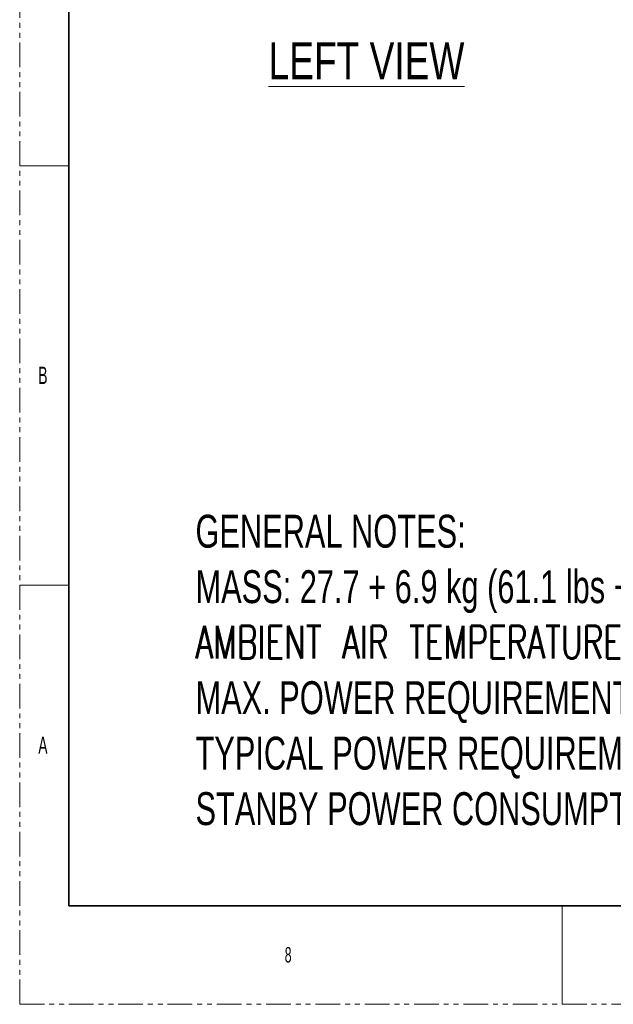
# Model space of a CAD drawing. Header units: millimetres. Extents: x 0 to 1118, y 0 to 864.
# Tile 1 of 256: x 0 to 153, y 0 to 254. Entities that reach past the tile are written whole.
import ezdxf

# ---------------------------------------------------------------- set-up
doc = ezdxf.new("R2010")
doc.units = ezdxf.units.MM
doc.linetypes.add('PHANTOM', pattern=[12.7, 6.35, -1.27, 1.27, -1.27, 1.27, -1.27])
doc.styles.add('SLDTEXTSTYLE0', font='TXT', dxfattribs={"width": 0.75})
doc.styles.add('SLDTEXTSTYLE1', font='TXT', dxfattribs={"width": 0.7})
doc.styles.add('SLDTEXTSTYLE2', font='TXT', dxfattribs={"width": 0.7, "bigfont": 'bigfont'})
doc.styles.add('SLDTEXTSTYLE3', font='TXT', dxfattribs={"width": 0.6})

# ---------------------------------------------------------------- blocks, each defined once
blk = doc.blocks.new('SW_NOTE_0')
at = {"color": 0, "linetype": 'Continuous', "lineweight": 0, "char_height": 8.4667, "attachment_point": 1}
for s, insert, style in [('GENERAL NOTES:', (0, 10.91), 'SLDTEXTSTYLE1'), ('MASS: 27.7 + 6.9 kg (61.1 lbs + 15.2 lbs)', (0, -3.37), 'SLDTEXTSTYLE1'), ('AMBIENT AIR TEMPERATURE:0 - 40 °C (32–104 °F) MAX', (0, -17.66), 'SLDTEXTSTYLE2'), ('MAX. POWER REQUIREMENTS: 100-240V~ 2.7A. 50/60Hz, 240W', (0, -31.95), 'SLDTEXTSTYLE1'), ('TYPICAL POWER REQUIREMENTS: 180W', (0, -46.24), 'SLDTEXTSTYLE1'), ('STANBY POWER CONSUMPTION: MAX. 0.5W(WAKE UP FROM DEEP SLEEP MODE)', (0, -60.53), 'SLDTEXTSTYLE1')]:
    blk.add_mtext(s, dxfattribs=dict(at, insert=insert, style=style))

msp = doc.modelspace()

# ---------------------------------------------------------------- linework, layer by layer
at = {"color": 7, "linetype": 'PHANTOM', "lineweight": 18}
for q in [(0, 863.6), (1117.6, 0)]:
    msp.add_line((0, 0), q, dxfattribs=at)
at = {"color": 7, "linetype": 'Continuous', "lineweight": 35}
for p, q in [((12.7, 838.2), (12.7, 25.4)), ((12.7, 25.4), (1104.9, 25.4))]:
    msp.add_line(p, q, dxfattribs=at)
at = {"color": 7, "linetype": 'Continuous', "lineweight": 18}
for p, q in [((0, 215.9), (12.7, 215.9)), ((0, 107.95), (12.7, 107.95)), ((139.7, 25.4), (139.7, 0))]:
    msp.add_line(p, q, dxfattribs=at)

# ---------------------------------------------------------------- block references
at = {"color": 7, "linetype": 'Continuous', "lineweight": 0}
msp.add_blockref('SW_NOTE_0', (45.2838, 115.1512), dxfattribs=at)

# ---------------------------------------------------------------- texts
at = {"color": 7, "linetype": 'Continuous', "lineweight": 0, "attachment_point": 1}
for s, insert, char_height, style in [('\\LLEFT VIEW', (64.1255, 247.7599), 9.525, 'SLDTEXTSTYLE0'), ('B', (4.7942, 164.1977), 4.445, 'SLDTEXTSTYLE3'), ('A', (4.7942, 68.9477), 4.445, 'SLDTEXTSTYLE3'), ('8', (68.2625, 14.7292), 3.9688, 'SLDTEXTSTYLE3')]:
    msp.add_mtext(s, dxfattribs=dict(at, insert=insert, char_height=char_height, style=style))

doc.saveas('drawing.dxf')
